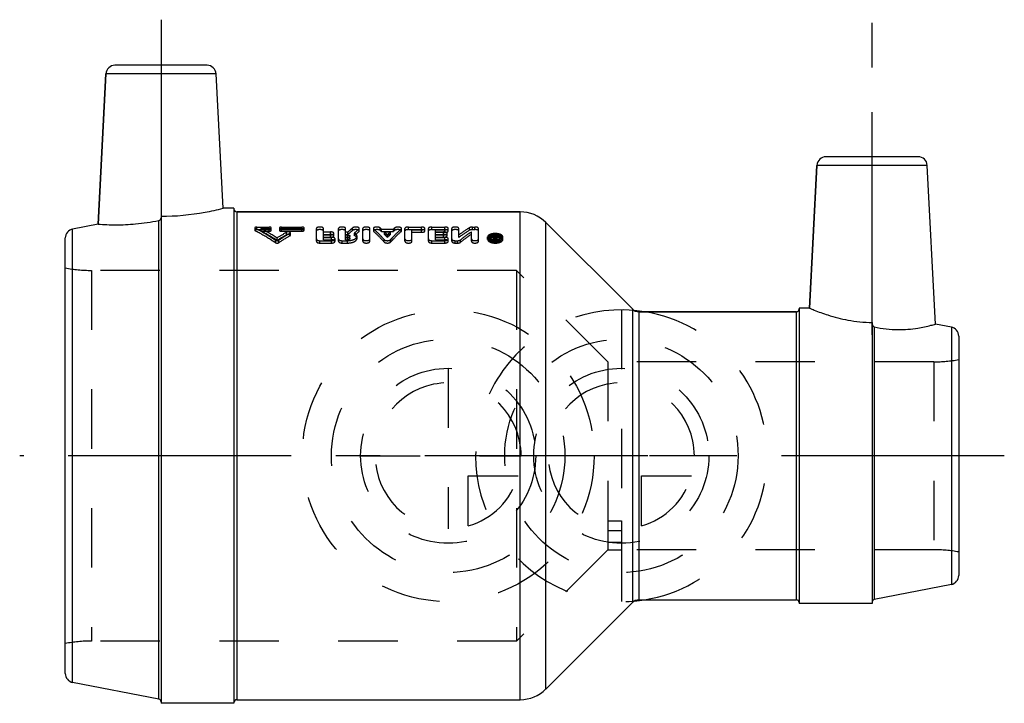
# Model space of a CAD drawing. Header units: millimetres. Extents: x 446 to 554, y 465 to 540.
import ezdxf

# ---------------------------------------------------------------- set-up
doc = ezdxf.new("R2010")
doc.units = ezdxf.units.MM
doc.header["$LTSCALE"] = 65.185185
doc.linetypes.add('CENTER', pattern=[0.6, 0.375, -0.075, 0.075, -0.075])
doc.linetypes.add('HIDDEN', pattern=[0.2, 0.1, -0.1])
for name, color, linetype in [('ACHSEN_S', 7, 'CONTINUOUS'), ('KOERPER', 7, 'CONTINUOUS'), ('KONST.EL_MIT_GEO', 7, 'CONTINUOUS'), ('KONSTR_EL', 7, 'CONTINUOUS'), ('KURVEN', 7, 'CONTINUOUS'), ('L3', 7, 'CONTINUOUS')]:
    doc.layers.add(name, color=color, linetype=linetype)

msp = doc.modelspace()

# ---------------------------------------------------------------- linework, layer by layer
at = {"layer": 'ACHSEN_S', "color": 2, "linetype": 'CENTER'}
msp.add_line((554, 492.16), (446, 492.16), dxfattribs=at)
at = {"layer": 'KOERPER', "color": 7, "linetype": 'Continuous'}
for p, q in [((454.59, 517.57), (455.45, 534.04)), ((468.32, 519.31), (467.55, 534.04)), ((532.63, 508.36), (533.45, 524.01)), ((546.46, 506.61), (545.55, 524.01)), ((461.5, 518.43), (461.5, 465.01)), ((469.5, 519.31), (468.32, 519.31)), ((469.5, 519.31), (469.5, 465.01)), ((469.8, 518.91), (500.89, 518.91)), ((461.26, 465.46), (461.26, 517.96)), ((503.72, 517.74), (513.21, 508.26)), ((513.91, 507.96), (531.2, 507.96)), ((532.63, 508.36), (531.5, 508.36)), ((531.5, 508.36), (531.5, 475.96)), ((539.5, 506.79), (539.5, 475.96)), ((539.74, 506.29), (539.74, 476.41)), ((513.91, 476.36), (531.2, 476.36)), ((503.72, 466.58), (513.21, 476.07)), ((539.5, 475.96), (531.5, 475.96)), ((469.5, 465.01), (461.5, 465.01)), ((469.8, 465.41), (500.89, 465.41))]:
    msp.add_line(p, q, dxfattribs=at)
for points, knots in [([(461.5, 518.43), (463.12, 518.43), (465.42, 518.65), (467.66, 519.14), (468.32, 519.31)], [0, 0, 0, 0, 0.704242, 1, 1, 1, 1]), ([(454.59, 517.57), (455.23, 517.52), (456.61, 517.46), (458.84, 517.57), (460.41, 517.8), (461.26, 517.96)], [0, 0, 0, 0, 0.290519, 0.614697, 1, 1, 1, 1]), ([(461.26, 517.96), (461.33, 517.97), (461.45, 518.06), (461.5, 518.2), (461.5, 518.27)], [0, 0, 0, 0, 0.499335, 1, 1, 1, 1]), ([(532.63, 508.36), (532.8, 508.29), (533.46, 508.01), (534.85, 507.5), (536.96, 506.95), (538.61, 506.79), (539.5, 506.79)], [0, 0, 0, 0, 0.080556, 0.301909, 0.623194, 1, 1, 1, 1]), ([(539.5, 506.62), (539.5, 506.55), (539.54, 506.4), (539.67, 506.3), (539.74, 506.29)], [0, 0, 0, 0, 0.501968, 1, 1, 1, 1]), ([(539.74, 506.29), (540.59, 506.11), (542.2, 505.93), (544.29, 506.09), (545.65, 506.38), (546.29, 506.56), (546.46, 506.61)], [0, 0, 0, 0, 0.383914, 0.706355, 0.922796, 1, 1, 1, 1])]:
    msp.add_open_spline(points, degree=3, knots=knots, dxfattribs=at)
at = {"layer": 'KONST.EL_MIT_GEO', "color": 8, "linetype": 'HIDDEN'}
for p, q in [((510.5, 485.01), (512, 485.01)), ((510.5, 485.01), (510.5, 481.86)), ((512, 485.01), (512, 481.86)), ((510.5, 483.96), (512, 483.96)), ((510.5, 482.68), (512, 482.68)), ((510.5, 481.86), (512, 481.86))]:
    msp.add_line(p, q, dxfattribs=at)
at = {"layer": 'KONSTR_EL', "color": 7, "linetype": 'Continuous'}
for p, q in [((466.55, 534.99), (456.45, 534.99)), ((455.45, 534.04), (454.59, 517.57)), ((467.55, 534.04), (455.45, 534.04)), ((544.55, 524.96), (534.45, 524.96)), ((533.45, 524.01), (532.63, 508.36)), ((545.55, 524.01), (533.45, 524.01)), ((469.8, 518.91), (469.8, 465.41)), ((500.89, 518.91), (469.8, 518.91)), ((500.89, 465.41), (500.89, 518.91)), ((454.59, 517.57), (451.81, 517.03)), ((503.72, 466.58), (503.72, 517.74)), ((513.21, 508.26), (503.72, 517.74)), ((451.81, 467.3), (451.81, 517.03)), ((451, 468.28), (451, 516.05)), ((513.21, 508.26), (513.21, 476.07)), ((531.2, 507.96), (513.91, 507.96)), ((513.91, 507.96), (513.91, 476.36)), ((531.2, 476.36), (531.2, 507.96)), ((548.19, 506.27), (546.46, 506.61)), ((548.19, 506.27), (548.19, 478.05)), ((549, 505.29), (549, 479.03)), ((548.19, 478.05), (539.74, 476.41)), ((461.26, 465.46), (451.81, 467.3))]:
    msp.add_line(p, q, dxfattribs=at)
at = {"layer": 'KONSTR_EL', "color": 8, "linetype": 'HIDDEN'}
for p, q in [((469.5, 519.21), (469.5, 465.11)), ((461.5, 518.27), (461.5, 465.17)), ((471.8, 517.16), (471.8, 516.88)), ((471.84, 516.83), (471.84, 517.1)), ((472.02, 516.96), (472.02, 517.24)), ((472.02, 517.24), (473.37, 517.24)), ((472.02, 516.96), (473.37, 516.96)), ((472.47, 516.79), (472.47, 517.07)), ((472.47, 517.07), (473.37, 517.07)), ((472.47, 516.79), (473.37, 516.79)), ((473.37, 516.79), (473.37, 517.24)), ((473.6, 516.88), (473.6, 517.16)), ((474.49, 517.16), (474.49, 516.88)), ((474.72, 516.79), (474.72, 517.24)), ((474.72, 517.24), (476.96, 517.24)), ((474.72, 517.07), (476.96, 517.07)), ((474.72, 516.96), (476.96, 516.96)), ((474.72, 516.79), (476.96, 516.79)), ((475.28, 516.41), (475.28, 516.68)), ((475.64, 516.29), (475.64, 516.56)), ((475.69, 516.35), (475.69, 516.62)), ((476.96, 516.79), (476.96, 517.24)), ((477.19, 516.88), (477.19, 517.16)), ((478.54, 515.68), (478.54, 517.09)), ((479.31, 516.44), (479.31, 517.09)), ((479.31, 516.71), (480.08, 516.71)), ((479.31, 516.44), (480.08, 516.44)), ((479.31, 515.86), (479.31, 516.38)), ((479.31, 516.38), (480.08, 516.38)), ((480.08, 516.44), (480.08, 516.71)), ((480.08, 516.11), (480.08, 516.38)), ((480.46, 516.28), (480.46, 516.55)), ((480.98, 515.68), (480.98, 517.09)), ((481.75, 516.44), (481.75, 517.09)), ((481.75, 516.71), (482.01, 516.71)), ((481.75, 516.44), (482.01, 516.44)), ((481.75, 515.86), (481.75, 516.38)), ((481.75, 516.38), (481.96, 516.38)), ((481.96, 515.86), (481.96, 516.38)), ((482.01, 516.44), (482.01, 516.71)), ((482.23, 515.98), (482.23, 516.25)), ((482.52, 516.88), (482.52, 517.16)), ((482.71, 516.31), (482.71, 516.58)), ((483, 515.99), (483, 516.25)), ((483.22, 516.75), (483.22, 517.03)), ((483.25, 516.82), (483.25, 517.09)), ((483.64, 515.68), (483.64, 517.09)), ((484.41, 515.68), (484.41, 517.09)), ((484.79, 517.09), (484.79, 516.82)), ((484.83, 516.76), (484.83, 517.03)), ((485.53, 516.88), (485.53, 517.15)), ((485.67, 516.76), (485.67, 517.03)), ((485.67, 517.03), (487, 517.03)), ((485.67, 516.76), (487, 516.76)), ((486.01, 516.44), (486.01, 516.71)), ((486.01, 516.71), (486.66, 516.71)), ((486.01, 516.44), (486.66, 516.44)), ((486.34, 516.12), (486.34, 516.39)), ((486.66, 516.44), (486.66, 516.71)), ((487, 516.76), (487, 517.03)), ((487.14, 516.88), (487.14, 517.15)), ((487.84, 516.76), (487.84, 517.03)), ((487.88, 516.82), (487.88, 517.09)), ((488.26, 515.68), (488.26, 517.09)), ((488.65, 516.96), (488.65, 517.24)), ((488.65, 517.24), (490.06, 517.24)), ((488.65, 516.96), (490.06, 516.96)), ((489.03, 515.68), (489.03, 516.94)), ((489.03, 516.94), (490.06, 516.94)), ((489.03, 516.67), (490.06, 516.67)), ((490.06, 516.96), (490.06, 517.24)), ((490.06, 516.67), (490.06, 516.94)), ((490.44, 516.82), (490.44, 517.09)), ((490.83, 515.68), (490.83, 517.09)), ((491.21, 516.96), (491.21, 517.24)), ((491.21, 517.24), (492.62, 517.24)), ((491.21, 516.96), (492.62, 516.96)), ((491.6, 516.44), (491.6, 516.94)), ((491.6, 516.94), (492.62, 516.94)), ((491.6, 516.71), (492.5, 516.71)), ((491.6, 516.67), (492.62, 516.67)), ((491.6, 516.44), (492.5, 516.44)), ((491.6, 515.86), (491.6, 516.38)), ((491.6, 516.38), (492.5, 516.38)), ((492.5, 516.44), (492.5, 516.71)), ((492.5, 516.11), (492.5, 516.38)), ((492.62, 516.96), (492.62, 517.24)), ((492.62, 516.67), (492.62, 516.94)), ((492.88, 516.28), (492.88, 516.55)), ((493.01, 516.82), (493.01, 517.09)), ((493.39, 515.68), (493.39, 517.09)), ((494.16, 516.11), (494.16, 517.09)), ((495.35, 516.9), (495.35, 517.17)), ((495.55, 515.68), (495.55, 516.71)), ((495.68, 516.96), (495.68, 517.24)), ((495.68, 517.24), (495.94, 517.24)), ((495.68, 516.96), (495.94, 516.96)), ((495.94, 516.96), (495.94, 517.24)), ((496.32, 515.68), (496.32, 517.09)), ((497.97, 515.68), (497.97, 516.36)), ((497.97, 516.36), (498.1, 516.36)), ((498.1, 515.92), (498.1, 516.36)), ((498.22, 516.09), (498.22, 516.36)), ((498.22, 516.36), (498.35, 516.36)), ((498.36, 515.77), (498.35, 516.36)), ((474.05, 515.53), (474.05, 515.8)), ((474.23, 515.78), (474.23, 516.04)), ((474.41, 515.53), (474.41, 515.8)), ((478.92, 515.49), (478.92, 515.75)), ((478.92, 515.75), (480.21, 515.75)), ((478.92, 515.49), (480.21, 515.49)), ((479.31, 516.12), (480.21, 516.12)), ((479.31, 516.11), (480.08, 516.11)), ((479.31, 515.86), (480.21, 515.86)), ((480.21, 515.86), (480.21, 516.12)), ((480.21, 515.49), (480.21, 515.75)), ((480.59, 515.68), (480.59, 515.94)), ((481.36, 515.49), (481.36, 515.75)), ((481.36, 515.75), (481.96, 515.75)), ((481.36, 515.49), (481.96, 515.49)), ((481.75, 516.12), (481.96, 516.12)), ((481.75, 516.11), (481.96, 516.11)), ((481.75, 515.86), (481.96, 515.86)), ((481.96, 515.49), (481.96, 515.75)), ((485.98, 515.6), (485.98, 515.87)), ((486.69, 515.6), (486.69, 515.87)), ((491.21, 515.49), (491.21, 515.75)), ((491.21, 515.75), (492.62, 515.75)), ((491.21, 515.49), (492.62, 515.49)), ((491.6, 516.12), (492.62, 516.12)), ((491.6, 516.11), (492.5, 516.11)), ((491.6, 515.86), (492.62, 515.86)), ((492.62, 515.86), (492.62, 516.12)), ((492.62, 515.49), (492.62, 515.75)), ((493.01, 515.68), (493.01, 515.94)), ((493.78, 515.49), (493.78, 515.75)), ((493.78, 515.75), (494.04, 515.75)), ((493.78, 515.49), (494.04, 515.49)), ((494.04, 515.49), (494.04, 515.75)), ((494.36, 515.58), (494.36, 515.84)), ((497.33, 515.89), (497.33, 516.16)), ((497.52, 515.89), (497.52, 516.16)), ((497.97, 516.09), (498.1, 516.09)), ((497.97, 515.94), (498.16, 515.94)), ((497.97, 515.68), (498.16, 515.68)), ((498.05, 515.74), (498.05, 516.13)), ((498.05, 516.13), (498.16, 516.13)), ((498.05, 516), (498.16, 516)), ((498.05, 515.86), (498.16, 515.86)), ((498.05, 515.74), (498.16, 515.74)), ((498.1, 516.19), (498.14, 516.19)), ((498.1, 515.92), (498.14, 515.92)), ((498.14, 515.92), (498.14, 516.19)), ((498.16, 515.68), (498.16, 516.13)), ((498.22, 516.09), (498.35, 516.09)), ((498.23, 515.77), (498.23, 516.1)), ((498.27, 515.91), (498.27, 516.18)), ((498.81, 515.89), (498.81, 516.16)), ((499, 515.89), (499, 516.16)), ((453.86, 512.49), (453.86, 471.84)), ((500.5, 512.49), (453.86, 512.49)), ((500.5, 512.49), (500.5, 471.84)), ((510.52, 502.46), (500.5, 512.49)), ((531.5, 508.26), (531.5, 476.06)), ((539.5, 506.62), (539.5, 476.12)), ((546.27, 502.46), (510.52, 502.46)), ((510.52, 502.46), (510.52, 481.86)), ((546.27, 502.46), (546.27, 481.86)), ((510.52, 481.86), (500.5, 471.84)), ((546.27, 481.86), (510.52, 481.86)), ((500.5, 471.84), (453.86, 471.84))]:
    msp.add_line(p, q, dxfattribs=at)
at = {"layer": 'KONSTR_EL', "color": 7, "linetype": 'Continuous'}
for centre, radius, start, end in [((456.45, 533.99), 1, 90, 177), ((466.55, 533.99), 1, 3, 90), ((534.45, 523.96), 1, 90, 177), ((544.55, 523.96), 1, 3, 90), ((469.8, 519.21), 0.3, 180, 270), ((500.89, 514.91), 4, 45, 90), ((452, 516.05), 1, 101, 180), ((513.91, 508.96), 1, 225, 270), ((531.2, 508.26), 0.3, 270, 360), ((548, 505.29), 1, 0, 79), ((548, 479.03), 1, 281, 360), ((513.91, 475.36), 1, 90, 135), ((531.2, 476.06), 0.3, 0, 90), ((539.8, 476.12), 0.3, 101, 180), ((452, 468.28), 1, 180, 259), ((500.89, 469.41), 4, 270, 315), ((461.2, 465.17), 0.3, 0, 79), ((469.8, 465.11), 0.3, 90, 180)]:
    msp.add_arc(centre, radius, start, end, dxfattribs=at)
at = {"layer": 'KONSTR_EL', "color": 8, "linetype": 'HIDDEN'}
for centre, radius, start, end in [((460.84, 495.12), 24.84, 57.3896, 62.0871), ((460.92, 494.73), 24.9, 57.6794, 62.352), ((487.9, 494.66), 25.38, 119.8179, 122.5943), ((487.82, 494.28), 25.43, 119.5425, 122.3048), ((488.76, 494.18), 25.94, 120.3707, 123.5703), ((488.67, 493.81), 25.98, 120.092, 123.2763), ((491.83, 505.94), 14.57, 129.7008, 132.3567), ((491.74, 505.65), 14.53, 129.3866, 132.0385), ((493.02, 505.56), 15.09, 130.5199, 133.1013), ((492.92, 505.27), 15.03, 130.2041, 132.7825), ((476.76, 507.18), 13.28, 47.8729, 48.675), ((476.85, 506.89), 13.24, 48.1906, 48.9917), ((475.21, 505.54), 15.54, 44.2745, 45.9789), ((475.33, 505.27), 15.45, 44.594, 46.2983), ((497.46, 505.54), 15.54, 134.0211, 135.7255), ((497.34, 505.27), 15.45, 133.7017, 135.406), ((495.91, 507.18), 13.28, 131.325, 132.1271), ((495.82, 506.89), 13.24, 131.0083, 131.8094), ((505.66, 500.51), 19.6, 121.7227, 125.9074), ((505.58, 500.17), 19.61, 121.4364, 125.604), ((507.53, 499.14), 21.27, 124.2908, 128.264), ((507.43, 498.82), 21.26, 123.9929, 127.9533), ((513.6, 508.84), 17.12, 154.1548, 154.5835), ((513.1, 509.09), 16.56, 153.9344, 154.1536), ((513.6, 508.9), 16.97, 153.9382, 154.6364), ((498.17, 517.14), 1.3, 267.1025, 272.8079), ((513.16, 508.71), 16.66, 153.6845, 154.337), ((498.16, 516.14), 0.135, 269.9489, 275.0939), ((498.17, 517.12), 1.28, 272.7984, 275.9387), ((513.33, 508.69), 16.71, 153.6851, 154.3882), ((498.17, 517.06), 1.21, 275.9335, 278.7265), ((498.19, 516.98), 1.13, 278.7204, 282.1984), ((453.86, 527.49), 15, 259.0119, 270), ((546.27, 517.46), 15, 270, 280.4753), ((546.27, 466.86), 15, 79.5247, 90), ((453.86, 456.84), 15, 90, 100.9881)]:
    msp.add_arc(centre, radius, start, end, dxfattribs=at)
for points, knots in [([(472.02, 517.24), (472, 517.24), (471.94, 517.24), (471.86, 517.22), (471.8, 517.19), (471.8, 517.16)], [0, 0, 0, 0, 0.344752, 0.644264, 1, 1, 1, 1]), ([(471.8, 517.16), (471.8, 517.15), (471.81, 517.13), (471.83, 517.11), (471.84, 517.1)], [0, 0, 0, 0, 0.199729, 1, 1, 1, 1]), ([(472.02, 516.96), (472, 516.96), (471.94, 516.96), (471.86, 516.94), (471.8, 516.91), (471.8, 516.88)], [0, 0, 0, 0, 0.34409, 0.644509, 1, 1, 1, 1]), ([(471.8, 516.88), (471.8, 516.88), (471.81, 516.85), (471.83, 516.84), (471.84, 516.83)], [0, 0, 0, 0, 0.200493, 1, 1, 1, 1]), ([(474.05, 515.8), (473.87, 515.92), (473.15, 516.38), (472.41, 516.81), (471.84, 517.1)], [0, 0, 0, 0, 0.255336, 1, 1, 1, 1]), ([(474.05, 515.53), (473.87, 515.65), (473.15, 516.11), (472.41, 516.54), (471.84, 516.83)], [0, 0, 0, 0, 0.254729, 1, 1, 1, 1]), ([(473.6, 517.16), (473.6, 517.19), (473.53, 517.22), (473.46, 517.24), (473.4, 517.24), (473.37, 517.24)], [0, 0, 0, 0, 0.354362, 0.65475, 1, 1, 1, 1]), ([(473.37, 517.07), (473.4, 517.07), (473.46, 517.07), (473.53, 517.09), (473.6, 517.13), (473.6, 517.16)], [0, 0, 0, 0, 0.343421, 0.64254, 1, 1, 1, 1]), ([(473.6, 516.88), (473.6, 516.91), (473.53, 516.94), (473.46, 516.96), (473.4, 516.96), (473.37, 516.96)], [0, 0, 0, 0, 0.355451, 0.656154, 1, 1, 1, 1]), ([(473.37, 516.79), (473.4, 516.79), (473.46, 516.8), (473.53, 516.81), (473.6, 516.85), (473.6, 516.88)], [0, 0, 0, 0, 0.344632, 0.641601, 1, 1, 1, 1]), ([(474.72, 517.24), (474.69, 517.24), (474.63, 517.24), (474.56, 517.22), (474.49, 517.19), (474.49, 517.16)], [0, 0, 0, 0, 0.344394, 0.643815, 1, 1, 1, 1]), ([(474.49, 517.16), (474.49, 517.13), (474.56, 517.09), (474.63, 517.07), (474.69, 517.07), (474.72, 517.07)], [0, 0, 0, 0, 0.355643, 0.655728, 1, 1, 1, 1]), ([(474.72, 516.96), (474.69, 516.96), (474.63, 516.96), (474.56, 516.94), (474.49, 516.91), (474.49, 516.88)], [0, 0, 0, 0, 0.345613, 0.642883, 1, 1, 1, 1]), ([(474.49, 516.88), (474.49, 516.85), (474.56, 516.81), (474.63, 516.8), (474.69, 516.79), (474.72, 516.79)], [0, 0, 0, 0, 0.356731, 0.657127, 1, 1, 1, 1]), ([(475.69, 516.62), (475.69, 516.65), (475.65, 516.68), (475.59, 516.7), (475.51, 516.72), (475.4, 516.72), (475.32, 516.7), (475.28, 516.68)], [0, 0, 0, 0, 0.158193, 0.278644, 0.422033, 0.734468, 1, 1, 1, 1]), ([(475.69, 516.35), (475.69, 516.37), (475.65, 516.41), (475.59, 516.43), (475.51, 516.45), (475.4, 516.45), (475.32, 516.43), (475.28, 516.41)], [0, 0, 0, 0, 0.159579, 0.279594, 0.424206, 0.734957, 1, 1, 1, 1]), ([(475.64, 516.56), (475.65, 516.57), (475.67, 516.58), (475.69, 516.61), (475.69, 516.62)], [0, 0, 0, 0, 0.309727, 1, 1, 1, 1]), ([(475.64, 516.29), (475.65, 516.3), (475.67, 516.31), (475.69, 516.33), (475.69, 516.35)], [0, 0, 0, 0, 0.320571, 1, 1, 1, 1]), ([(477.19, 517.16), (477.19, 517.19), (477.13, 517.22), (477.05, 517.24), (476.99, 517.24), (476.96, 517.24)], [0, 0, 0, 0, 0.354362, 0.65475, 1, 1, 1, 1]), ([(476.96, 517.07), (476.99, 517.07), (477.05, 517.07), (477.12, 517.09), (477.19, 517.13), (477.19, 517.16)], [0, 0, 0, 0, 0.343421, 0.64254, 1, 1, 1, 1]), ([(477.19, 516.88), (477.19, 516.91), (477.12, 516.94), (477.05, 516.96), (476.99, 516.96), (476.96, 516.96)], [0, 0, 0, 0, 0.355451, 0.656154, 1, 1, 1, 1]), ([(476.96, 516.79), (476.99, 516.79), (477.05, 516.8), (477.12, 516.81), (477.19, 516.85), (477.19, 516.88)], [0, 0, 0, 0, 0.344632, 0.641601, 1, 1, 1, 1]), ([(479.31, 517.09), (479.31, 517.15), (479.2, 517.21), (479.07, 517.24), (478.92, 517.25), (478.78, 517.24), (478.65, 517.21), (478.54, 517.15), (478.54, 517.09)], [0, 0, 0, 0, 0.17822, 0.327838, 0.500014, 0.67219, 0.821796, 1, 1, 1, 1]), ([(479.31, 516.82), (479.31, 516.87), (479.2, 516.93), (479.07, 516.96), (478.92, 516.97), (478.78, 516.96), (478.65, 516.93), (478.54, 516.87), (478.54, 516.82)], [0, 0, 0, 0, 0.178567, 0.328235, 0.499936, 0.671848, 0.821356, 1, 1, 1, 1]), ([(480.46, 516.55), (480.46, 516.6), (480.36, 516.67), (480.22, 516.71), (480.13, 516.71), (480.08, 516.71)], [0, 0, 0, 0, 0.368111, 0.662865, 1, 1, 1, 1]), ([(480.08, 516.38), (480.13, 516.38), (480.22, 516.39), (480.36, 516.42), (480.46, 516.49), (480.46, 516.55)], [0, 0, 0, 0, 0.335524, 0.62978, 1, 1, 1, 1]), ([(480.46, 516.28), (480.46, 516.33), (480.36, 516.4), (480.22, 516.43), (480.13, 516.44), (480.08, 516.44)], [0, 0, 0, 0, 0.368947, 0.6653, 1, 1, 1, 1]), ([(480.08, 516.11), (480.13, 516.11), (480.22, 516.12), (480.36, 516.15), (480.46, 516.22), (480.46, 516.28)], [0, 0, 0, 0, 0.333544, 0.628639, 1, 1, 1, 1]), ([(481.75, 517.09), (481.75, 517.15), (481.64, 517.21), (481.51, 517.24), (481.36, 517.25), (481.22, 517.24), (481.09, 517.21), (480.98, 517.15), (480.98, 517.09)], [0, 0, 0, 0, 0.17822, 0.327838, 0.500014, 0.67219, 0.821796, 1, 1, 1, 1]), ([(481.75, 516.82), (481.75, 516.87), (481.64, 516.93), (481.51, 516.96), (481.36, 516.97), (481.22, 516.96), (481.09, 516.93), (480.98, 516.87), (480.98, 516.82)], [0, 0, 0, 0, 0.178567, 0.328235, 0.499936, 0.671848, 0.821356, 1, 1, 1, 1]), ([(481.96, 516.38), (482, 516.38), (482.06, 516.37), (482.16, 516.35), (482.23, 516.29), (482.23, 516.25)], [0, 0, 0, 0, 0.333674, 0.626379, 1, 1, 1, 1]), ([(481.96, 515.75), (482.09, 515.75), (482.29, 515.77), (482.54, 515.84), (482.79, 515.93), (483, 516.1), (483, 516.25)], [0, 0, 0, 0, 0.330384, 0.483351, 0.622593, 1, 1, 1, 1]), ([(482.23, 516.25), (482.23, 516.21), (482.16, 516.16), (482.06, 516.13), (481.99, 516.12), (481.96, 516.12)], [0, 0, 0, 0, 0.376081, 0.668173, 1, 1, 1, 1]), ([(483.25, 517.09), (483.25, 517.14), (483.17, 517.19), (483.07, 517.22), (482.95, 517.24), (482.82, 517.24), (482.7, 517.23), (482.6, 517.2), (482.54, 517.18), (482.52, 517.16)], [0, 0, 0, 0, 0.156856, 0.284777, 0.4373, 0.600424, 0.757813, 0.89449, 1, 1, 1, 1]), ([(483.25, 516.82), (483.25, 516.86), (483.17, 516.92), (483.07, 516.95), (482.95, 516.96), (482.82, 516.97), (482.7, 516.95), (482.6, 516.93), (482.54, 516.9), (482.52, 516.88)], [0, 0, 0, 0, 0.157061, 0.285745, 0.437569, 0.601049, 0.757316, 0.894628, 1, 1, 1, 1]), ([(483, 516.25), (483, 516.32), (482.95, 516.42), (482.83, 516.52), (482.75, 516.56), (482.71, 516.58)], [0, 0, 0, 0, 0.42234, 0.687862, 1, 1, 1, 1]), ([(483, 515.99), (483, 516.05), (482.92, 516.2), (482.79, 516.27), (482.71, 516.31)], [0, 0, 0, 0, 0.423652, 1, 1, 1, 1]), ([(483.22, 517.03), (483.22, 517.03), (483.24, 517.05), (483.25, 517.08), (483.25, 517.09)], [0, 0, 0, 0, 0.293204, 1, 1, 1, 1]), ([(483.22, 516.75), (483.22, 516.76), (483.24, 516.78), (483.25, 516.8), (483.25, 516.82)], [0, 0, 0, 0, 0.300647, 1, 1, 1, 1]), ([(484.41, 517.09), (484.41, 517.15), (484.3, 517.21), (484.17, 517.24), (484.02, 517.25), (483.88, 517.24), (483.75, 517.21), (483.64, 517.15), (483.64, 517.09)], [0, 0, 0, 0, 0.17822, 0.327838, 0.500014, 0.67219, 0.821796, 1, 1, 1, 1]), ([(484.41, 516.82), (484.41, 516.87), (484.3, 516.93), (484.17, 516.96), (484.02, 516.97), (483.88, 516.96), (483.75, 516.93), (483.64, 516.87), (483.64, 516.82)], [0, 0, 0, 0, 0.178567, 0.328235, 0.499936, 0.671848, 0.821356, 1, 1, 1, 1]), ([(485.53, 517.15), (485.51, 517.17), (485.45, 517.2), (485.35, 517.23), (485.23, 517.24), (485.1, 517.24), (484.98, 517.22), (484.87, 517.19), (484.79, 517.14), (484.79, 517.09)], [0, 0, 0, 0, 0.103776, 0.239413, 0.396644, 0.560303, 0.713708, 0.842509, 1, 1, 1, 1]), ([(484.79, 517.09), (484.79, 517.09), (484.8, 517.07), (484.81, 517.05), (484.83, 517.03)], [0, 0, 0, 0, 0.223456, 1, 1, 1, 1]), ([(485.53, 516.88), (485.51, 516.9), (485.45, 516.93), (485.35, 516.95), (485.23, 516.97), (485.1, 516.96), (484.98, 516.95), (484.87, 516.92), (484.79, 516.86), (484.79, 516.82)], [0, 0, 0, 0, 0.103881, 0.239716, 0.396041, 0.559847, 0.712447, 0.842253, 1, 1, 1, 1]), ([(484.79, 516.82), (484.79, 516.81), (484.8, 516.79), (484.81, 516.77), (484.83, 516.76)], [0, 0, 0, 0, 0.22175, 1, 1, 1, 1]), ([(485.98, 515.87), (485.89, 515.97), (485.52, 516.37), (485.13, 516.76), (484.83, 517.03)], [0, 0, 0, 0, 0.259414, 1, 1, 1, 1]), ([(485.98, 515.6), (485.89, 515.71), (485.52, 516.11), (485.13, 516.49), (484.83, 516.76)], [0, 0, 0, 0, 0.259136, 1, 1, 1, 1]), ([(486.69, 515.87), (486.78, 515.97), (487.15, 516.37), (487.54, 516.76), (487.84, 517.03)], [0, 0, 0, 0, 0.259414, 1, 1, 1, 1]), ([(486.69, 515.6), (486.78, 515.71), (487.15, 516.11), (487.54, 516.49), (487.84, 516.76)], [0, 0, 0, 0, 0.259136, 1, 1, 1, 1]), ([(487.88, 517.09), (487.88, 517.14), (487.8, 517.19), (487.69, 517.22), (487.57, 517.24), (487.44, 517.24), (487.32, 517.23), (487.22, 517.2), (487.16, 517.17), (487.14, 517.15)], [0, 0, 0, 0, 0.157611, 0.286441, 0.439855, 0.603483, 0.760664, 0.896258, 1, 1, 1, 1]), ([(487.88, 516.82), (487.88, 516.86), (487.8, 516.92), (487.69, 516.95), (487.57, 516.96), (487.44, 516.97), (487.32, 516.95), (487.22, 516.93), (487.16, 516.9), (487.14, 516.88)], [0, 0, 0, 0, 0.157794, 0.287434, 0.440077, 0.604075, 0.76014, 0.896396, 1, 1, 1, 1]), ([(487.84, 517.03), (487.85, 517.04), (487.87, 517.05), (487.88, 517.08), (487.88, 517.09)], [0, 0, 0, 0, 0.290133, 1, 1, 1, 1]), ([(487.84, 516.76), (487.85, 516.76), (487.87, 516.78), (487.88, 516.8), (487.88, 516.82)], [0, 0, 0, 0, 0.297688, 1, 1, 1, 1]), ([(488.65, 517.24), (488.6, 517.24), (488.5, 517.24), (488.37, 517.21), (488.26, 517.15), (488.26, 517.09)], [0, 0, 0, 0, 0.344421, 0.643585, 1, 1, 1, 1]), ([(488.65, 516.96), (488.6, 516.96), (488.5, 516.96), (488.37, 516.93), (488.26, 516.87), (488.26, 516.82)], [0, 0, 0, 0, 0.342954, 0.642745, 1, 1, 1, 1]), ([(490.44, 517.09), (490.44, 517.15), (490.33, 517.21), (490.2, 517.24), (490.11, 517.24), (490.06, 517.24)], [0, 0, 0, 0, 0.356406, 0.655568, 1, 1, 1, 1]), ([(490.06, 516.94), (490.11, 516.94), (490.2, 516.95), (490.33, 516.98), (490.44, 517.04), (490.44, 517.09)], [0, 0, 0, 0, 0.342786, 0.64144, 1, 1, 1, 1]), ([(490.44, 516.82), (490.44, 516.87), (490.33, 516.93), (490.2, 516.96), (490.11, 516.96), (490.06, 516.96)], [0, 0, 0, 0, 0.356917, 0.657772, 1, 1, 1, 1]), ([(490.06, 516.67), (490.11, 516.67), (490.2, 516.67), (490.32, 516.7), (490.41, 516.75), (490.44, 516.8), (490.44, 516.82)], [0, 0, 0, 0, 0.336506, 0.631933, 0.852521, 1, 1, 1, 1]), ([(491.21, 517.24), (491.16, 517.24), (491.07, 517.24), (490.94, 517.21), (490.83, 517.15), (490.83, 517.09)], [0, 0, 0, 0, 0.344421, 0.643585, 1, 1, 1, 1]), ([(491.21, 516.96), (491.16, 516.96), (491.07, 516.96), (490.94, 516.93), (490.83, 516.87), (490.83, 516.82)], [0, 0, 0, 0, 0.342954, 0.642745, 1, 1, 1, 1]), ([(492.88, 516.55), (492.88, 516.6), (492.78, 516.67), (492.64, 516.71), (492.55, 516.71), (492.5, 516.71)], [0, 0, 0, 0, 0.368111, 0.662865, 1, 1, 1, 1]), ([(492.5, 516.38), (492.55, 516.38), (492.64, 516.39), (492.78, 516.42), (492.88, 516.49), (492.88, 516.55)], [0, 0, 0, 0, 0.335524, 0.62978, 1, 1, 1, 1]), ([(492.88, 516.28), (492.88, 516.33), (492.78, 516.4), (492.64, 516.43), (492.55, 516.44), (492.5, 516.44)], [0, 0, 0, 0, 0.368947, 0.6653, 1, 1, 1, 1]), ([(492.5, 516.11), (492.55, 516.11), (492.64, 516.12), (492.78, 516.15), (492.88, 516.22), (492.88, 516.28)], [0, 0, 0, 0, 0.333544, 0.628639, 1, 1, 1, 1]), ([(493.01, 517.09), (493.01, 517.15), (492.9, 517.21), (492.77, 517.24), (492.67, 517.24), (492.62, 517.24)], [0, 0, 0, 0, 0.356406, 0.655568, 1, 1, 1, 1]), ([(492.62, 516.94), (492.67, 516.94), (492.77, 516.95), (492.9, 516.98), (493.01, 517.04), (493.01, 517.09)], [0, 0, 0, 0, 0.342786, 0.64144, 1, 1, 1, 1]), ([(493.01, 516.82), (493.01, 516.87), (492.9, 516.93), (492.77, 516.96), (492.67, 516.96), (492.62, 516.96)], [0, 0, 0, 0, 0.356917, 0.657772, 1, 1, 1, 1]), ([(492.62, 516.67), (492.67, 516.67), (492.77, 516.67), (492.89, 516.7), (492.98, 516.75), (493.01, 516.8), (493.01, 516.82)], [0, 0, 0, 0, 0.336506, 0.631933, 0.852521, 1, 1, 1, 1]), ([(494.16, 517.09), (494.16, 517.15), (494.05, 517.21), (493.92, 517.24), (493.78, 517.25), (493.64, 517.24), (493.5, 517.21), (493.39, 517.15), (493.39, 517.09)], [0, 0, 0, 0, 0.17822, 0.327838, 0.500014, 0.67219, 0.821796, 1, 1, 1, 1]), ([(494.16, 516.82), (494.16, 516.87), (494.05, 516.93), (493.92, 516.96), (493.78, 516.97), (493.64, 516.96), (493.5, 516.93), (493.39, 516.87), (493.39, 516.82)], [0, 0, 0, 0, 0.178567, 0.328235, 0.499936, 0.671848, 0.821356, 1, 1, 1, 1]), ([(495.68, 517.24), (495.62, 517.24), (495.5, 517.23), (495.4, 517.2), (495.35, 517.17)], [0, 0, 0, 0, 0.558801, 1, 1, 1, 1]), ([(495.68, 516.96), (495.62, 516.96), (495.51, 516.95), (495.4, 516.92), (495.35, 516.9)], [0, 0, 0, 0, 0.556095, 1, 1, 1, 1]), ([(496.32, 517.09), (496.32, 517.15), (496.21, 517.21), (496.08, 517.24), (495.99, 517.24), (495.94, 517.24)], [0, 0, 0, 0, 0.356425, 0.655588, 1, 1, 1, 1]), ([(496.32, 516.82), (496.32, 516.87), (496.21, 516.93), (496.08, 516.96), (495.99, 516.96), (495.94, 516.96)], [0, 0, 0, 0, 0.356761, 0.657271, 1, 1, 1, 1]), ([(499, 516.16), (499, 516.21), (498.96, 516.29), (498.86, 516.37), (498.71, 516.45), (498.47, 516.52), (498.17, 516.54), (497.86, 516.52), (497.62, 516.45), (497.47, 516.37), (497.37, 516.29), (497.33, 516.21), (497.33, 516.16)], [0, 0, 0, 0, 0.081229, 0.132353, 0.192286, 0.336031, 0.500002, 0.663974, 0.807718, 0.86765, 0.918772, 1, 1, 1, 1]), ([(499, 515.89), (499, 515.92), (498.99, 515.97), (498.94, 516.04), (498.86, 516.11), (498.71, 516.19), (498.47, 516.25), (498.16, 516.27), (497.86, 516.25), (497.62, 516.18), (497.47, 516.11), (497.39, 516.04), (497.34, 515.97), (497.33, 515.91), (497.33, 515.89)], [0, 0, 0, 0, 0.039155, 0.082539, 0.133889, 0.193953, 0.3374, 0.500237, 0.663048, 0.8064, 0.866411, 0.917718, 0.961008, 1, 1, 1, 1]), ([(497.52, 516.16), (497.52, 516.2), (497.57, 516.29), (497.72, 516.38), (497.93, 516.44), (498.17, 516.46), (498.4, 516.44), (498.61, 516.38), (498.76, 516.29), (498.81, 516.2), (498.81, 516.16)], [0, 0, 0, 0, 0.081417, 0.192152, 0.336018, 0.499997, 0.663974, 0.80785, 0.918582, 1, 1, 1, 1]), ([(474.05, 515.8), (474.1, 515.76), (474.23, 515.74), (474.36, 515.76), (474.41, 515.8)], [0, 0, 0, 0, 0.500233, 1, 1, 1, 1]), ([(474.05, 515.53), (474.1, 515.5), (474.23, 515.48), (474.36, 515.5), (474.41, 515.53)], [0, 0, 0, 0, 0.500932, 1, 1, 1, 1]), ([(478.54, 515.94), (478.54, 515.88), (478.64, 515.8), (478.78, 515.76), (478.87, 515.75), (478.92, 515.75)], [0, 0, 0, 0, 0.381638, 0.67157, 1, 1, 1, 1]), ([(478.54, 515.68), (478.54, 515.62), (478.64, 515.54), (478.78, 515.5), (478.88, 515.49), (478.92, 515.49)], [0, 0, 0, 0, 0.383782, 0.674756, 1, 1, 1, 1]), ([(480.59, 515.94), (480.59, 516), (480.49, 516.08), (480.35, 516.12), (480.26, 516.13), (480.21, 516.12)], [0, 0, 0, 0, 0.379541, 0.669958, 1, 1, 1, 1]), ([(480.21, 515.75), (480.26, 515.75), (480.35, 515.76), (480.49, 515.8), (480.59, 515.88), (480.59, 515.94)], [0, 0, 0, 0, 0.328472, 0.618414, 1, 1, 1, 1]), ([(480.59, 515.68), (480.59, 515.73), (480.49, 515.81), (480.35, 515.85), (480.26, 515.86), (480.21, 515.86)], [0, 0, 0, 0, 0.381396, 0.673189, 1, 1, 1, 1]), ([(480.21, 515.49), (480.26, 515.49), (480.35, 515.5), (480.49, 515.54), (480.59, 515.62), (480.59, 515.68)], [0, 0, 0, 0, 0.325503, 0.616084, 1, 1, 1, 1]), ([(480.98, 515.94), (480.98, 515.88), (481.08, 515.8), (481.22, 515.76), (481.31, 515.75), (481.36, 515.75)], [0, 0, 0, 0, 0.381638, 0.67157, 1, 1, 1, 1]), ([(480.98, 515.68), (480.98, 515.62), (481.08, 515.54), (481.22, 515.5), (481.31, 515.49), (481.36, 515.49)], [0, 0, 0, 0, 0.383782, 0.674756, 1, 1, 1, 1]), ([(481.96, 516.11), (481.99, 516.11), (482.06, 516.1), (482.16, 516.08), (482.23, 516.02), (482.23, 515.98)], [0, 0, 0, 0, 0.331165, 0.624932, 1, 1, 1, 1]), ([(481.96, 515.49), (482.09, 515.49), (482.29, 515.51), (482.54, 515.57), (482.78, 515.67), (483, 515.83), (483, 515.99)], [0, 0, 0, 0, 0.330032, 0.483027, 0.620924, 1, 1, 1, 1]), ([(482.23, 515.98), (482.23, 515.94), (482.16, 515.89), (482.06, 515.87), (481.99, 515.86), (481.96, 515.86)], [0, 0, 0, 0, 0.377972, 0.668519, 1, 1, 1, 1]), ([(483.64, 515.94), (483.64, 515.88), (483.74, 515.8), (483.88, 515.76), (484.02, 515.75), (484.17, 515.76), (484.31, 515.8), (484.41, 515.88), (484.41, 515.94)], [0, 0, 0, 0, 0.190816, 0.335815, 0.50002, 0.664223, 0.809206, 1, 1, 1, 1]), ([(483.64, 515.68), (483.64, 515.62), (483.74, 515.54), (483.88, 515.5), (484.02, 515.48), (484.17, 515.5), (484.31, 515.54), (484.41, 515.62), (484.41, 515.68)], [0, 0, 0, 0, 0.191359, 0.334252, 0.497394, 0.663818, 0.80868, 1, 1, 1, 1]), ([(485.98, 515.87), (486.02, 515.82), (486.14, 515.77), (486.34, 515.74), (486.53, 515.77), (486.65, 515.82), (486.69, 515.87)], [0, 0, 0, 0, 0.21682, 0.499997, 0.783177, 1, 1, 1, 1]), ([(485.98, 515.6), (486.02, 515.56), (486.14, 515.51), (486.34, 515.48), (486.53, 515.51), (486.65, 515.56), (486.69, 515.6)], [0, 0, 0, 0, 0.217916, 0.499851, 0.782126, 1, 1, 1, 1]), ([(488.26, 515.94), (488.26, 515.88), (488.36, 515.8), (488.5, 515.76), (488.65, 515.75), (488.79, 515.76), (488.93, 515.8), (489.03, 515.88), (489.03, 515.94)], [0, 0, 0, 0, 0.190816, 0.335815, 0.50002, 0.664223, 0.809206, 1, 1, 1, 1]), ([(488.26, 515.68), (488.26, 515.62), (488.36, 515.54), (488.5, 515.5), (488.65, 515.48), (488.79, 515.5), (488.93, 515.54), (489.03, 515.62), (489.03, 515.68)], [0, 0, 0, 0, 0.191359, 0.334252, 0.497394, 0.663818, 0.80868, 1, 1, 1, 1]), ([(490.83, 515.94), (490.83, 515.88), (490.93, 515.8), (491.07, 515.76), (491.16, 515.75), (491.21, 515.75)], [0, 0, 0, 0, 0.381638, 0.67157, 1, 1, 1, 1]), ([(490.83, 515.68), (490.83, 515.62), (490.93, 515.54), (491.07, 515.5), (491.16, 515.49), (491.21, 515.49)], [0, 0, 0, 0, 0.383782, 0.674756, 1, 1, 1, 1]), ([(493.01, 515.94), (493.01, 516), (492.91, 516.08), (492.77, 516.12), (492.67, 516.13), (492.62, 516.12)], [0, 0, 0, 0, 0.379541, 0.669958, 1, 1, 1, 1]), ([(492.62, 515.75), (492.67, 515.75), (492.77, 515.76), (492.91, 515.8), (493.01, 515.88), (493.01, 515.94)], [0, 0, 0, 0, 0.328472, 0.618414, 1, 1, 1, 1]), ([(493.01, 515.68), (493.01, 515.73), (492.91, 515.81), (492.77, 515.85), (492.67, 515.86), (492.62, 515.86)], [0, 0, 0, 0, 0.381396, 0.673189, 1, 1, 1, 1]), ([(492.62, 515.49), (492.67, 515.49), (492.77, 515.5), (492.91, 515.54), (493.01, 515.62), (493.01, 515.68)], [0, 0, 0, 0, 0.325503, 0.616084, 1, 1, 1, 1]), ([(493.39, 515.94), (493.39, 515.88), (493.49, 515.8), (493.63, 515.76), (493.73, 515.75), (493.78, 515.75)], [0, 0, 0, 0, 0.381638, 0.67157, 1, 1, 1, 1]), ([(493.39, 515.68), (493.39, 515.62), (493.5, 515.54), (493.64, 515.5), (493.73, 515.49), (493.78, 515.49)], [0, 0, 0, 0, 0.383782, 0.674756, 1, 1, 1, 1]), ([(494.04, 515.75), (494.1, 515.75), (494.21, 515.76), (494.32, 515.81), (494.36, 515.84)], [0, 0, 0, 0, 0.551092, 1, 1, 1, 1]), ([(494.04, 515.49), (494.1, 515.49), (494.21, 515.5), (494.32, 515.55), (494.36, 515.58)], [0, 0, 0, 0, 0.547942, 1, 1, 1, 1]), ([(495.55, 515.94), (495.55, 515.88), (495.65, 515.8), (495.79, 515.76), (495.94, 515.75), (496.08, 515.76), (496.22, 515.8), (496.32, 515.88), (496.32, 515.94)], [0, 0, 0, 0, 0.190816, 0.335815, 0.50002, 0.664223, 0.809206, 1, 1, 1, 1]), ([(495.55, 515.68), (495.55, 515.62), (495.65, 515.54), (495.79, 515.5), (495.93, 515.48), (496.08, 515.5), (496.22, 515.54), (496.32, 515.62), (496.32, 515.68)], [0, 0, 0, 0, 0.191359, 0.334252, 0.497394, 0.663818, 0.80868, 1, 1, 1, 1]), ([(497.33, 516.16), (497.33, 516.03), (497.5, 515.9), (497.7, 515.82), (497.9, 515.77), (498.17, 515.74), (498.43, 515.77), (498.63, 515.82), (498.83, 515.9), (499, 516.03), (499, 516.16)], [0, 0, 0, 0, 0.1894, 0.258859, 0.335178, 0.500007, 0.664835, 0.74115, 0.81061, 1, 1, 1, 1]), ([(497.33, 515.89), (497.33, 515.77), (497.5, 515.63), (497.7, 515.56), (497.9, 515.5), (498.16, 515.48), (498.43, 515.5), (498.63, 515.56), (498.83, 515.63), (499, 515.77), (499, 515.89)], [0, 0, 0, 0, 0.189245, 0.257749, 0.332544, 0.498188, 0.66607, 0.742337, 0.811396, 1, 1, 1, 1]), ([(497.52, 515.89), (497.52, 515.93), (497.57, 516.02), (497.72, 516.11), (497.93, 516.17), (498.16, 516.19), (498.37, 516.17), (498.52, 516.14), (498.64, 516.09), (498.76, 516.03), (498.81, 515.93), (498.81, 515.89)], [0, 0, 0, 0, 0.081026, 0.192412, 0.336087, 0.499579, 0.662567, 0.738498, 0.807032, 0.91855, 1, 1, 1, 1]), ([(498.1, 515.85), (498.02, 515.85), (497.88, 515.87), (497.67, 515.94), (497.52, 516.07), (497.52, 516.16)], [0, 0, 0, 0, 0.331836, 0.620181, 1, 1, 1, 1]), ([(498.81, 515.89), (498.81, 515.79), (498.67, 515.69), (498.52, 515.63), (498.37, 515.6), (498.17, 515.58), (497.96, 515.6), (497.81, 515.63), (497.66, 515.69), (497.52, 515.79), (497.52, 515.89)], [0, 0, 0, 0, 0.189724, 0.25928, 0.335438, 0.499691, 0.663437, 0.740109, 0.809683, 1, 1, 1, 1]), ([(498.16, 516.13), (498.17, 516.13), (498.19, 516.13), (498.23, 516.11), (498.23, 516.1)], [0, 0, 0, 0, 0.339055, 1, 1, 1, 1]), ([(498.16, 515.94), (498.19, 515.94), (498.23, 515.95), (498.31, 515.97), (498.36, 516.01), (498.36, 516.04)], [0, 0, 0, 0, 0.329893, 0.620627, 1, 1, 1, 1]), ([(498.16, 515.86), (498.17, 515.86), (498.19, 515.86), (498.23, 515.85), (498.23, 515.83)], [0, 0, 0, 0, 0.33782, 1, 1, 1, 1]), ([(498.23, 515.77), (498.23, 515.77), (498.22, 515.75), (498.2, 515.74), (498.17, 515.74), (498.16, 515.74)], [0, 0, 0, 0, 0.166644, 0.528626, 1, 1, 1, 1]), ([(498.16, 515.68), (498.19, 515.68), (498.23, 515.68), (498.31, 515.7), (498.36, 515.74), (498.36, 515.77)], [0, 0, 0, 0, 0.330434, 0.618717, 1, 1, 1, 1]), ([(498.23, 516.04), (498.23, 516.03), (498.22, 516.01), (498.19, 516.01), (498.17, 516)], [0, 0, 0, 0, 0.173169, 1, 1, 1, 1]), ([(498.35, 516.12), (498.35, 516.13), (498.33, 516.15), (498.29, 516.17), (498.27, 516.18)], [0, 0, 0, 0, 0.198572, 1, 1, 1, 1]), ([(498.36, 515.83), (498.36, 515.84), (498.34, 515.88), (498.3, 515.9), (498.27, 515.91)], [0, 0, 0, 0, 0.191258, 1, 1, 1, 1]), ([(498.36, 516.11), (498.35, 516.11), (498.35, 516.12), (498.35, 516.12), (498.35, 516.12)], [0, 0, 0, 0, 0.493514, 1, 1, 1, 1]), ([(498.81, 516.16), (498.81, 516.09), (498.72, 515.99), (498.58, 515.92), (498.48, 515.89), (498.42, 515.87)], [0, 0, 0, 0, 0.391665, 0.6705, 1, 1, 1, 1])]:
    msp.add_open_spline(points, degree=3, knots=knots, dxfattribs=at)
msp.add_open_spline([(498.36, 516.1), (498.36, 516.1), (498.36, 516.11), (498.36, 516.11)], degree=3, dxfattribs=at)
at = {"layer": 'KURVEN', "color": 8, "linetype": 'HIDDEN'}
for p, q in [((512, 508.16), (512, 476.16)), ((493, 501.76), (493, 484.16)), ((483.4, 492.16), (501, 492.16)), ((521.6, 492.16), (512, 492.16)), ((495.2, 489.96), (500.69, 489.96)), ((495.2, 484.47), (495.2, 489.96)), ((514.2, 489.96), (519.69, 489.96)), ((514.2, 484.47), (514.2, 489.96))]:
    msp.add_line(p, q, dxfattribs=at)
for centre, radius in [((493, 492.16), 16), ((493, 492.16), 12.8), ((512, 492.16), 12.8), ((493, 492.16), 9.6), ((512, 492.16), 9.6)]:
    msp.add_circle(centre, radius, dxfattribs=at)
for centre, radius, start, end in [((512, 492.16), 16, 84.9421, 275.0579), ((512, 492.16), 16, 279.0687, 80.9313), ((493, 492.16), 8, 0, 270), ((512, 492.16), 8, 0, 270), ((493, 492.16), 8, 285.962, 344.038), ((512, 492.16), 8, 285.962, 344.038)]:
    msp.add_arc(centre, radius, start, end, dxfattribs=at)
at = {"layer": 'KURVEN', "color": 40, "linetype": 'Continuous'}
for start, end in [(80.9313, 84.9421), (275.0579, 279.0687)]:
    msp.add_arc((512, 492.16), 16, start, end, dxfattribs=at)
at = {"layer": 'L3', "color": 2, "linetype": 'CENTER'}
for p, q in [((461.5, 539.99), (461.5, 514.82)), ((539.5, 505.41), (539.5, 539.99))]:
    msp.add_line(p, q, dxfattribs=at)

doc.saveas('drawing.dxf')
